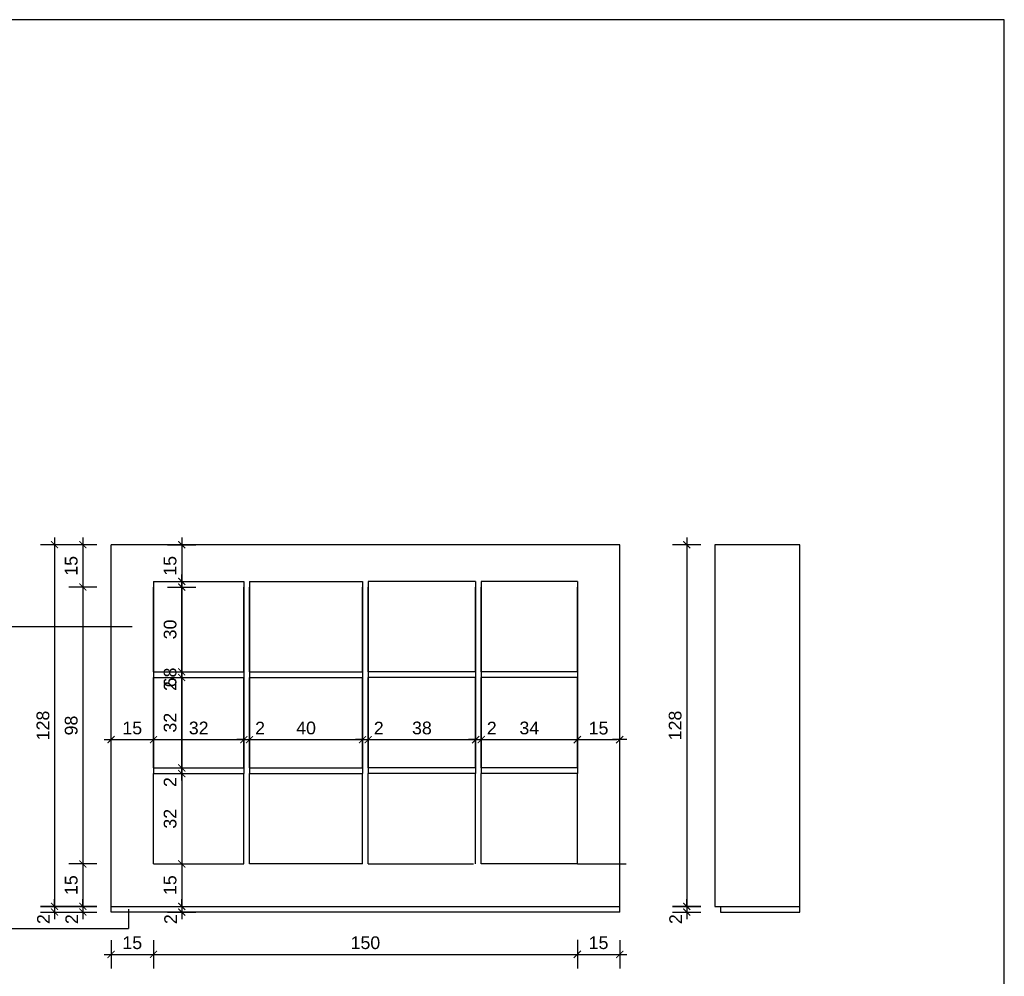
# Model space of a CAD drawing. Header units: millimetres. Extents: x 167273 to 188273, y -125105 to -88145.
# Tile 66 of 210: x 179515 to 179864, y -124136 to -123797. Entities that reach past the tile are written whole.
import ezdxf

# ---------------------------------------------------------------- set-up
doc = ezdxf.new("R2010")
doc.units = ezdxf.units.MM
doc.header["$PDMODE"] = 35
doc.header["$PDSIZE"] = 5
for name, color, linetype in [('a-wymiary', 9, 'Continuous'), ('b-cienka', 9, 'Continuous'), ('b-widokowa', 7, 'Continuous'), ('CIENKIE', 9, 'Continuous'), ('WYMIAR_PODST', 161, 'Continuous'), ('WYMIARY', 161, 'Continuous')]:
    doc.layers.add(name, color=color, linetype=linetype)
doc.styles.add('PPAB_25', font='ARIAL.TTF', dxfattribs={"height": 4.5})
doc.dimstyles.new('NEWPPAB_25', dxfattribs={"dimscale": 0, "dimtxt": 4.5, "dimasz": 1, "dimexe": 5, "dimexo": 5, "dimgap": 1.75, "dimtad": 1, "dimdec": 0, "dimzin": 0, "dimdsep": 46, "dimtxsty": 'PPAB_25', "dimblk": 'WYM1', "dimcen": 0.09, "dimdle": 2.5, "dimse1": 1, "dimse2": 1, "dimclrd": 9, "dimclre": 9, "dimclrt": 161, "dimadec": 0, "dimazin": 0, "dimtfac": 1, "dimtdec": 0, "dimtofl": 0, "dimtmove": 0, "dimatfit": 3, "dimldrblk": 'WYM1', "dimfxl": 0, "dimtolj": 1, "dimtzin": 0, "dimarcsym": 0})
doc.dimstyles.new('PPAB_25', dxfattribs={"dimscale": 0, "dimtxt": 4.5, "dimasz": 2.5, "dimexe": 5, "dimexo": 5, "dimgap": 1.8, "dimtad": 1, "dimdec": 0, "dimrnd": 0.5, "dimzin": 0, "dimdsep": 46, "dimtxsty": 'PPAB_25', "dimblk": 'ARCHTICK', "dimcen": 0.09, "dimdle": 2.5, "dimclrd": 9, "dimclre": 9, "dimclrt": 161, "dimadec": 0, "dimazin": 0, "dimtfac": 1, "dimtdec": 0, "dimtofl": 0, "dimtmove": 2, "dimatfit": 3, "dimldrblk": 'ARCHTICK', "dimfxl": 0, "dimtolj": 1, "dimtzin": 0, "dimarcsym": 0})

# ---------------------------------------------------------------- blocks, each defined once
blk = doc.blocks.new('_ArchTick')
at = {"layer": 'WYMIAR_PODST', "color": 0, "const_width": 0.15}
blk.add_lwpolyline([(-0.5, -0.5), (0.5, 0.5)], dxfattribs=at)
blk = doc.blocks.new('*D642')
at = {"layer": 'a-wymiary', "color": 9, "lineweight": -2}
for p, q in [((179567.84, -123983.21), (179577.84, -123983.21)), ((179572.84, -123980.71), (179572.84, -124000.71)), ((179567.84, -123998.21), (179577.84, -123998.21))]:
    blk.add_line(p, q, dxfattribs=at)
at = {"layer": 'Defpoints', "color": 0}
for p in [(179562.84, -123983.21), (179562.84, -123998.21), (179572.84, -123998.21)]:
    blk.add_point(p, dxfattribs=at)
at = {"layer": 'a-wymiary', "color": 9, "lineweight": -2, "xscale": 2.5, "yscale": 2.5, "zscale": 2.5}
for p, rotation in [((179572.84, -123983.21), 90), ((179572.84, -123998.21), 270)]:
    blk.add_blockref('_ArchTick', p, dxfattribs=dict(at, rotation=rotation))
at = {"layer": 'a-wymiary', "color": 161, "insert": (179568.74, -123990.71), "char_height": 4.5, "attachment_point": 5, "rotation": 90, "style": 'PPAB_25'}
blk.add_mtext('\\A1;15', dxfattribs=at)
blk = doc.blocks.new('*D643')
at = {"layer": 'a-wymiary', "color": 9, "lineweight": -2}
for p, q in [((179572.84, -123995.71), (179572.84, -124030.71)), ((179567.84, -123998.21), (179577.84, -123998.21)), ((179567.84, -124028.21), (179577.84, -124028.21))]:
    blk.add_line(p, q, dxfattribs=at)
at = {"layer": 'Defpoints', "color": 0}
for p in [(179562.84, -123998.21), (179562.84, -124028.21), (179572.84, -124028.21)]:
    blk.add_point(p, dxfattribs=at)
at = {"layer": 'a-wymiary', "color": 9, "lineweight": -2, "xscale": 2.5, "yscale": 2.5, "zscale": 2.5}
for p, rotation in [((179572.84, -123998.21), 90), ((179572.84, -124028.21), 270)]:
    blk.add_blockref('_ArchTick', p, dxfattribs=dict(at, rotation=rotation))
at = {"layer": 'a-wymiary', "color": 161, "insert": (179568.74, -124013.21), "char_height": 4.5, "attachment_point": 5, "rotation": 90, "style": 'PPAB_25'}
blk.add_mtext('\\A1;30', dxfattribs=at)
blk = doc.blocks.new('*D644')
at = {"layer": 'a-wymiary', "color": 9, "lineweight": -2}
for p, q in [((179572.84, -124027.71), (179572.84, -124064.71)), ((179567.84, -124030.21), (179577.84, -124030.21)), ((179567.84, -124062.21), (179577.84, -124062.21))]:
    blk.add_line(p, q, dxfattribs=at)
at = {"layer": 'Defpoints', "color": 0}
for p in [(179562.84, -124030.21), (179562.84, -124062.21), (179572.84, -124062.21)]:
    blk.add_point(p, dxfattribs=at)
at = {"layer": 'a-wymiary', "color": 9, "lineweight": -2, "xscale": 2.5, "yscale": 2.5, "zscale": 2.5}
for p, rotation in [((179572.84, -124030.21), 90), ((179572.84, -124062.21), 270)]:
    blk.add_blockref('_ArchTick', p, dxfattribs=dict(at, rotation=rotation))
at = {"layer": 'a-wymiary', "color": 161, "insert": (179568.74, -124046.21), "char_height": 4.5, "attachment_point": 5, "rotation": 90, "style": 'PPAB_25'}
blk.add_mtext('\\A1;32', dxfattribs=at)
blk = doc.blocks.new('*D645')
at = {"layer": 'a-wymiary', "color": 9, "lineweight": -2}
for p, q in [((179572.84, -124066.71), (179572.84, -123993.71)), ((179567.84, -123996.21), (179577.84, -123996.21)), ((179567.84, -124064.21), (179577.84, -124064.21))]:
    blk.add_line(p, q, dxfattribs=at)
at = {"layer": 'Defpoints', "color": 0}
for p in [(179562.84, -123996.21), (179572.84, -123996.21), (179562.84, -124064.21)]:
    blk.add_point(p, dxfattribs=at)
at = {"layer": 'a-wymiary', "color": 9, "lineweight": -2, "xscale": 2.5, "yscale": 2.5, "zscale": 2.5}
for p, rotation in [((179572.84, -123996.21), 90), ((179572.84, -124064.21), 270)]:
    blk.add_blockref('_ArchTick', p, dxfattribs=dict(at, rotation=rotation))
at = {"layer": 'a-wymiary', "color": 161, "insert": (179568.74, -124030.21), "char_height": 4.5, "attachment_point": 5, "rotation": 90, "style": 'PPAB_25'}
blk.add_mtext('\\A1;68', dxfattribs=at)
blk = doc.blocks.new('*D646')
at = {"layer": 'a-wymiary', "color": 9, "lineweight": -2}
for p, q in [((179572.84, -123995.71), (179572.84, -124030.71)), ((179567.84, -123998.21), (179577.84, -123998.21)), ((179567.84, -124028.21), (179577.84, -124028.21))]:
    blk.add_line(p, q, dxfattribs=at)
at = {"layer": 'Defpoints', "color": 0}
for p in [(179562.84, -123998.21), (179562.84, -124028.21), (179572.84, -124028.21)]:
    blk.add_point(p, dxfattribs=at)
at = {"layer": 'a-wymiary', "color": 9, "lineweight": -2, "xscale": 2.5, "yscale": 2.5, "zscale": 2.5}
for p, rotation in [((179572.84, -123998.21), 90), ((179572.84, -124028.21), 270)]:
    blk.add_blockref('_ArchTick', p, dxfattribs=dict(at, rotation=rotation))
at = {"layer": 'a-wymiary', "color": 161, "insert": (179568.74, -124013.21), "char_height": 4.5, "attachment_point": 5, "rotation": 90, "style": 'PPAB_25'}
blk.add_mtext('\\A1;30', dxfattribs=at)
blk = doc.blocks.new('*D647')
at = {"layer": 'a-wymiary', "color": 9, "lineweight": -2}
for p, q in [((179572.84, -124027.71), (179572.84, -124064.71)), ((179567.84, -124030.21), (179577.84, -124030.21)), ((179567.84, -124062.21), (179577.84, -124062.21))]:
    blk.add_line(p, q, dxfattribs=at)
at = {"layer": 'Defpoints', "color": 0}
for p in [(179562.84, -124030.21), (179562.84, -124062.21), (179572.84, -124062.21)]:
    blk.add_point(p, dxfattribs=at)
at = {"layer": 'a-wymiary', "color": 9, "lineweight": -2, "xscale": 2.5, "yscale": 2.5, "zscale": 2.5}
for p, rotation in [((179572.84, -124030.21), 90), ((179572.84, -124062.21), 270)]:
    blk.add_blockref('_ArchTick', p, dxfattribs=dict(at, rotation=rotation))
at = {"layer": 'a-wymiary', "color": 161, "insert": (179568.74, -124046.21), "char_height": 4.5, "attachment_point": 5, "rotation": 90, "style": 'PPAB_25'}
blk.add_mtext('\\A1;32', dxfattribs=at)
blk = doc.blocks.new('*D648')
at = {"layer": 'a-wymiary', "color": 9, "lineweight": -2}
for p, q in [((179572.84, -124062.21), (179572.84, -124059.71)), ((179567.84, -124062.21), (179577.84, -124062.21)), ((179567.84, -124064.21), (179577.84, -124064.21)), ((179572.84, -124064.21), (179572.84, -124066.71))]:
    blk.add_line(p, q, dxfattribs=at)
at = {"layer": 'Defpoints', "color": 0}
for p in [(179562.84, -124062.21), (179562.84, -124064.21), (179572.84, -124064.21)]:
    blk.add_point(p, dxfattribs=at)
at = {"layer": 'a-wymiary', "color": 9, "lineweight": -2, "xscale": 2.5, "yscale": 2.5, "zscale": 2.5}
for p, rotation in [((179572.84, -124062.21), 270), ((179572.84, -124064.21), 90)]:
    blk.add_blockref('_ArchTick', p, dxfattribs=dict(at, rotation=rotation))
at = {"layer": 'a-wymiary', "color": 161, "insert": (179568.74, -124067.24), "char_height": 4.5, "attachment_point": 5, "rotation": 90, "style": 'PPAB_25'}
blk.add_mtext('\\A1;2', dxfattribs=at)
blk = doc.blocks.new('*D649')
at = {"layer": 'a-wymiary', "color": 9, "lineweight": -2}
for p, q in [((179572.84, -124061.71), (179572.84, -124098.71)), ((179567.84, -124064.21), (179577.84, -124064.21)), ((179567.84, -124096.21), (179577.84, -124096.21))]:
    blk.add_line(p, q, dxfattribs=at)
at = {"layer": 'Defpoints', "color": 0}
for p in [(179562.84, -124064.21), (179562.84, -124096.21), (179572.84, -124096.21)]:
    blk.add_point(p, dxfattribs=at)
at = {"layer": 'a-wymiary', "color": 9, "lineweight": -2, "xscale": 2.5, "yscale": 2.5, "zscale": 2.5}
for p, rotation in [((179572.84, -124064.21), 90), ((179572.84, -124096.21), 270)]:
    blk.add_blockref('_ArchTick', p, dxfattribs=dict(at, rotation=rotation))
at = {"layer": 'a-wymiary', "color": 161, "insert": (179568.74, -124080.21), "char_height": 4.5, "attachment_point": 5, "rotation": 90, "style": 'PPAB_25'}
blk.add_mtext('\\A1;32', dxfattribs=at)
blk = doc.blocks.new('*D650')
at = {"layer": 'a-wymiary', "color": 9, "lineweight": -2}
for p, q in [((179572.84, -124093.71), (179572.84, -124113.71)), ((179567.84, -124096.21), (179577.84, -124096.21)), ((179567.84, -124111.21), (179577.84, -124111.21))]:
    blk.add_line(p, q, dxfattribs=at)
at = {"layer": 'Defpoints', "color": 0}
for p in [(179562.84, -124096.21), (179562.84, -124111.21), (179572.84, -124111.21)]:
    blk.add_point(p, dxfattribs=at)
at = {"layer": 'a-wymiary', "color": 9, "lineweight": -2, "xscale": 2.5, "yscale": 2.5, "zscale": 2.5}
for p, rotation in [((179572.84, -124096.21), 90), ((179572.84, -124111.21), 270)]:
    blk.add_blockref('_ArchTick', p, dxfattribs=dict(at, rotation=rotation))
at = {"layer": 'a-wymiary', "color": 161, "insert": (179568.74, -124103.71), "char_height": 4.5, "attachment_point": 5, "rotation": 90, "style": 'PPAB_25'}
blk.add_mtext('\\A1;15', dxfattribs=at)
blk = doc.blocks.new('*D651')
at = {"layer": 'a-wymiary', "color": 9, "lineweight": -2}
for p, q in [((179572.84, -124111.21), (179572.84, -124108.71)), ((179567.84, -124111.21), (179577.84, -124111.21)), ((179567.84, -124113.21), (179577.84, -124113.21)), ((179572.84, -124113.21), (179572.84, -124115.71))]:
    blk.add_line(p, q, dxfattribs=at)
at = {"layer": 'Defpoints', "color": 0}
for p in [(179562.84, -124111.21), (179562.84, -124113.21), (179572.84, -124113.21)]:
    blk.add_point(p, dxfattribs=at)
at = {"layer": 'a-wymiary', "color": 9, "lineweight": -2, "xscale": 2.5, "yscale": 2.5, "zscale": 2.5}
for p, rotation in [((179572.84, -124111.21), 270), ((179572.84, -124113.21), 90)]:
    blk.add_blockref('_ArchTick', p, dxfattribs=dict(at, rotation=rotation))
at = {"layer": 'a-wymiary', "color": 161, "insert": (179568.91, -124115.74), "char_height": 4.5, "attachment_point": 5, "rotation": 90, "style": 'PPAB_25'}
blk.add_mtext('\\A1;2', dxfattribs=at)
blk = doc.blocks.new('*D652')
at = {"layer": 'a-wymiary', "color": 9, "lineweight": -2}
for p, q in [((179567.84, -124028.21), (179577.84, -124028.21)), ((179572.84, -124028.21), (179572.84, -124025.71)), ((179567.84, -124030.21), (179577.84, -124030.21)), ((179572.84, -124030.21), (179572.84, -124032.71))]:
    blk.add_line(p, q, dxfattribs=at)
at = {"layer": 'Defpoints', "color": 0}
for p in [(179562.84, -124028.21), (179562.84, -124030.21), (179572.84, -124030.21)]:
    blk.add_point(p, dxfattribs=at)
at = {"layer": 'a-wymiary', "color": 9, "lineweight": -2, "xscale": 2.5, "yscale": 2.5, "zscale": 2.5}
for p, rotation in [((179572.84, -124028.21), 270), ((179572.84, -124030.21), 90)]:
    blk.add_blockref('_ArchTick', p, dxfattribs=dict(at, rotation=rotation))
at = {"layer": 'a-wymiary', "color": 161, "insert": (179568.74, -124033.24), "char_height": 4.5, "attachment_point": 5, "rotation": 90, "style": 'PPAB_25'}
blk.add_mtext('\\A1;2', dxfattribs=at)
blk = doc.blocks.new('*D653')
at = {"layer": 'a-wymiary', "color": 9, "lineweight": -2}
for p, q in [((179572.84, -124062.21), (179572.84, -124059.71)), ((179567.84, -124062.21), (179577.84, -124062.21)), ((179567.84, -124064.21), (179577.84, -124064.21)), ((179572.84, -124064.21), (179572.84, -124066.71))]:
    blk.add_line(p, q, dxfattribs=at)
at = {"layer": 'Defpoints', "color": 0}
for p in [(179562.84, -124062.21), (179562.84, -124064.21), (179572.84, -124064.21)]:
    blk.add_point(p, dxfattribs=at)
at = {"layer": 'a-wymiary', "color": 9, "lineweight": -2, "xscale": 2.5, "yscale": 2.5, "zscale": 2.5}
for p, rotation in [((179572.84, -124062.21), 270), ((179572.84, -124064.21), 90)]:
    blk.add_blockref('_ArchTick', p, dxfattribs=dict(at, rotation=rotation))
at = {"layer": 'a-wymiary', "color": 161, "insert": (179568.74, -124067.24), "char_height": 4.5, "attachment_point": 5, "rotation": 90, "style": 'PPAB_25'}
blk.add_mtext('\\A1;2', dxfattribs=at)
blk = doc.blocks.new('*D654')
at = {"layer": 'a-wymiary', "color": 9, "lineweight": -2}
for p, q in [((179567.84, -124028.21), (179577.84, -124028.21)), ((179572.84, -124028.21), (179572.84, -124025.71)), ((179567.84, -124030.21), (179577.84, -124030.21)), ((179572.84, -124030.21), (179572.84, -124032.71))]:
    blk.add_line(p, q, dxfattribs=at)
at = {"layer": 'Defpoints', "color": 0}
for p in [(179562.84, -124028.21), (179562.84, -124030.21), (179572.84, -124030.21)]:
    blk.add_point(p, dxfattribs=at)
at = {"layer": 'a-wymiary', "color": 9, "lineweight": -2, "xscale": 2.5, "yscale": 2.5, "zscale": 2.5}
for p, rotation in [((179572.84, -124028.21), 270), ((179572.84, -124030.21), 90)]:
    blk.add_blockref('_ArchTick', p, dxfattribs=dict(at, rotation=rotation))
at = {"layer": 'a-wymiary', "color": 161, "insert": (179568.74, -124033.24), "char_height": 4.5, "attachment_point": 5, "rotation": 90, "style": 'PPAB_25'}
blk.add_mtext('\\A1;2', dxfattribs=at)
blk = doc.blocks.new('*D655')
at = {"layer": 'a-wymiary', "color": 9, "lineweight": -2}
for p, q in [((179547.84, -124057.21), (179547.84, -124047.21)), ((179562.84, -124057.21), (179562.84, -124047.21)), ((179545.34, -124052.21), (179565.34, -124052.21))]:
    blk.add_line(p, q, dxfattribs=at)
at = {"layer": 'Defpoints', "color": 0}
for p in [(179562.84, -124052.21), (179547.84, -124062.21), (179562.84, -124062.21)]:
    blk.add_point(p, dxfattribs=at)
at = {"layer": 'a-wymiary', "color": 9, "lineweight": -2, "xscale": 2.5, "yscale": 2.5, "zscale": 2.5, "rotation": 180}
blk.add_blockref('_ArchTick', (179547.84, -124052.21), dxfattribs=at)
at = {"layer": 'a-wymiary', "color": 9, "lineweight": -2, "xscale": 2.5, "yscale": 2.5, "zscale": 2.5}
blk.add_blockref('_ArchTick', (179562.84, -124052.21), dxfattribs=at)
at = {"layer": 'a-wymiary', "color": 161, "insert": (179555.34, -124048.11), "char_height": 4.5, "attachment_point": 5, "style": 'PPAB_25'}
blk.add_mtext('\\A1;15', dxfattribs=at)
blk = doc.blocks.new('*D656')
at = {"layer": 'a-wymiary', "color": 9, "lineweight": -2}
for p, q in [((179562.84, -124057.21), (179562.84, -124047.21)), ((179594.84, -124057.21), (179594.84, -124047.21)), ((179560.34, -124052.21), (179597.34, -124052.21))]:
    blk.add_line(p, q, dxfattribs=at)
at = {"layer": 'Defpoints', "color": 0}
for p in [(179594.84, -124052.21), (179562.84, -124062.21), (179594.84, -124062.21)]:
    blk.add_point(p, dxfattribs=at)
at = {"layer": 'a-wymiary', "color": 9, "lineweight": -2, "xscale": 2.5, "yscale": 2.5, "zscale": 2.5, "rotation": 180}
blk.add_blockref('_ArchTick', (179562.84, -124052.21), dxfattribs=at)
at = {"layer": 'a-wymiary', "color": 9, "lineweight": -2, "xscale": 2.5, "yscale": 2.5, "zscale": 2.5}
blk.add_blockref('_ArchTick', (179594.84, -124052.21), dxfattribs=at)
at = {"layer": 'a-wymiary', "color": 161, "insert": (179578.84, -124048.11), "char_height": 4.5, "attachment_point": 5, "style": 'PPAB_25'}
blk.add_mtext('\\A1;32', dxfattribs=at)
blk = doc.blocks.new('*D657')
at = {"layer": 'a-wymiary', "color": 9, "lineweight": -2}
for p, q in [((179594.84, -124057.21), (179594.84, -124047.21)), ((179596.84, -124057.21), (179596.84, -124047.21)), ((179594.84, -124052.21), (179592.34, -124052.21)), ((179596.84, -124052.21), (179599.34, -124052.21))]:
    blk.add_line(p, q, dxfattribs=at)
at = {"layer": 'Defpoints', "color": 0}
for p in [(179596.84, -124052.21), (179594.84, -124062.21), (179596.84, -124062.21)]:
    blk.add_point(p, dxfattribs=at)
at = {"layer": 'a-wymiary', "color": 9, "lineweight": -2, "xscale": 2.5, "yscale": 2.5, "zscale": 2.5}
blk.add_blockref('_ArchTick', (179594.84, -124052.21), dxfattribs=at)
at = {"layer": 'a-wymiary', "color": 9, "lineweight": -2, "xscale": 2.5, "yscale": 2.5, "zscale": 2.5, "rotation": 180}
blk.add_blockref('_ArchTick', (179596.84, -124052.21), dxfattribs=at)
at = {"layer": 'a-wymiary', "color": 161, "insert": (179600.56, -124048.13), "char_height": 4.5, "attachment_point": 5, "style": 'PPAB_25'}
blk.add_mtext('\\A1;2', dxfattribs=at)
blk = doc.blocks.new('*D658')
at = {"layer": 'a-wymiary', "color": 9, "lineweight": -2}
for p, q in [((179596.84, -124057.21), (179596.84, -124047.21)), ((179636.84, -124057.21), (179636.84, -124047.21)), ((179594.34, -124052.21), (179639.34, -124052.21))]:
    blk.add_line(p, q, dxfattribs=at)
at = {"layer": 'Defpoints', "color": 0}
for p in [(179636.84, -124052.21), (179596.84, -124062.21), (179636.84, -124062.21)]:
    blk.add_point(p, dxfattribs=at)
at = {"layer": 'a-wymiary', "color": 9, "lineweight": -2, "xscale": 2.5, "yscale": 2.5, "zscale": 2.5, "rotation": 180}
blk.add_blockref('_ArchTick', (179596.84, -124052.21), dxfattribs=at)
at = {"layer": 'a-wymiary', "color": 9, "lineweight": -2, "xscale": 2.5, "yscale": 2.5, "zscale": 2.5}
blk.add_blockref('_ArchTick', (179636.84, -124052.21), dxfattribs=at)
at = {"layer": 'a-wymiary', "color": 161, "insert": (179616.84, -124048.11), "char_height": 4.5, "attachment_point": 5, "style": 'PPAB_25'}
blk.add_mtext('\\A1;40', dxfattribs=at)
blk = doc.blocks.new('*D659')
at = {"layer": 'a-wymiary', "color": 9, "lineweight": -2}
for p, q in [((179638.84, -124057.21), (179638.84, -124047.21)), ((179676.84, -124057.21), (179676.84, -124047.21)), ((179636.34, -124052.21), (179679.34, -124052.21))]:
    blk.add_line(p, q, dxfattribs=at)
at = {"layer": 'Defpoints', "color": 0}
for p in [(179676.84, -124052.21), (179638.84, -124062.21), (179676.84, -124062.21)]:
    blk.add_point(p, dxfattribs=at)
at = {"layer": 'a-wymiary', "color": 9, "lineweight": -2, "xscale": 2.5, "yscale": 2.5, "zscale": 2.5, "rotation": 180}
blk.add_blockref('_ArchTick', (179638.84, -124052.21), dxfattribs=at)
at = {"layer": 'a-wymiary', "color": 9, "lineweight": -2, "xscale": 2.5, "yscale": 2.5, "zscale": 2.5}
blk.add_blockref('_ArchTick', (179676.84, -124052.21), dxfattribs=at)
at = {"layer": 'a-wymiary', "color": 161, "insert": (179657.84, -124048.11), "char_height": 4.5, "attachment_point": 5, "style": 'PPAB_25'}
blk.add_mtext('\\A1;38', dxfattribs=at)
blk = doc.blocks.new('*D660')
at = {"layer": 'a-wymiary', "color": 9, "lineweight": -2}
for p, q in [((179678.84, -124057.21), (179678.84, -124047.21)), ((179712.84, -124057.21), (179712.84, -124047.21)), ((179676.34, -124052.21), (179715.34, -124052.21))]:
    blk.add_line(p, q, dxfattribs=at)
at = {"layer": 'Defpoints', "color": 0}
for p in [(179712.84, -124052.21), (179678.84, -124062.21), (179712.84, -124062.21)]:
    blk.add_point(p, dxfattribs=at)
at = {"layer": 'a-wymiary', "color": 9, "lineweight": -2, "xscale": 2.5, "yscale": 2.5, "zscale": 2.5, "rotation": 180}
blk.add_blockref('_ArchTick', (179678.84, -124052.21), dxfattribs=at)
at = {"layer": 'a-wymiary', "color": 9, "lineweight": -2, "xscale": 2.5, "yscale": 2.5, "zscale": 2.5}
blk.add_blockref('_ArchTick', (179712.84, -124052.21), dxfattribs=at)
at = {"layer": 'a-wymiary', "color": 161, "insert": (179695.84, -124048.11), "char_height": 4.5, "attachment_point": 5, "style": 'PPAB_25'}
blk.add_mtext('\\A1;34', dxfattribs=at)
blk = doc.blocks.new('tick_50')
at = {"color": 9, "ltscale": 20}
for p, q in [((0, 10), (0, -10)), ((-5, 0), (5, 0))]:
    blk.add_line(p, q, dxfattribs=at)
at = {"color": 0}
blk.add_line((2.5, 2.5), (-2.5, -2.5), dxfattribs=at)
blk = doc.blocks.new('WYM1')
at = {"layer": 'WYMIARY', "color": 9, "xscale": 0.5, "yscale": 0.5, "zscale": 0.5, "rotation": 180}
blk.add_blockref('tick_50', (0, 0), dxfattribs=at)
blk = doc.blocks.new('*D661')
at = {"layer": 'a-wymiary', "color": 9, "lineweight": -2}
blk.add_line((179713.84, -124052.21), (179726.84, -124052.21), dxfattribs=at)
at = {"layer": 'Defpoints', "color": 0}
for p in [(179727.84, -124052.21), (179712.84, -124062.21), (179727.84, -124062.21)]:
    blk.add_point(p, dxfattribs=at)
at = {"layer": 'a-wymiary', "color": 9, "lineweight": -2, "rotation": 180}
blk.add_blockref('WYM1', (179712.84, -124052.21), dxfattribs=at)
at = {"layer": 'a-wymiary', "color": 9, "lineweight": -2}
blk.add_blockref('WYM1', (179727.84, -124052.21), dxfattribs=at)
at = {"layer": 'a-wymiary', "color": 161, "insert": (179720.34, -124048.16), "char_height": 4.5, "attachment_point": 5, "style": 'PPAB_25'}
blk.add_mtext('\\A1;15', dxfattribs=at)
blk = doc.blocks.new('*D662')
at = {"layer": 'a-wymiary', "color": 9, "lineweight": -2}
for p, q in [((179636.84, -124057.21), (179636.84, -124047.21)), ((179638.84, -124057.21), (179638.84, -124047.21)), ((179636.84, -124052.21), (179634.34, -124052.21)), ((179638.84, -124052.21), (179641.34, -124052.21))]:
    blk.add_line(p, q, dxfattribs=at)
at = {"layer": 'Defpoints', "color": 0}
for p in [(179638.84, -124052.21), (179636.84, -124062.21), (179638.84, -124062.21)]:
    blk.add_point(p, dxfattribs=at)
at = {"layer": 'a-wymiary', "color": 9, "lineweight": -2, "xscale": 2.5, "yscale": 2.5, "zscale": 2.5}
blk.add_blockref('_ArchTick', (179636.84, -124052.21), dxfattribs=at)
at = {"layer": 'a-wymiary', "color": 9, "lineweight": -2, "xscale": 2.5, "yscale": 2.5, "zscale": 2.5, "rotation": 180}
blk.add_blockref('_ArchTick', (179638.84, -124052.21), dxfattribs=at)
at = {"layer": 'a-wymiary', "color": 161, "insert": (179642.56, -124048.13), "char_height": 4.5, "attachment_point": 5, "style": 'PPAB_25'}
blk.add_mtext('\\A1;2', dxfattribs=at)
blk = doc.blocks.new('*D663')
at = {"layer": 'a-wymiary', "color": 9, "lineweight": -2}
for p, q in [((179676.84, -124057.21), (179676.84, -124047.21)), ((179678.84, -124057.21), (179678.84, -124047.21)), ((179676.84, -124052.21), (179674.34, -124052.21)), ((179678.84, -124052.21), (179681.34, -124052.21))]:
    blk.add_line(p, q, dxfattribs=at)
at = {"layer": 'Defpoints', "color": 0}
for p in [(179678.84, -124052.21), (179676.84, -124062.21), (179678.84, -124062.21)]:
    blk.add_point(p, dxfattribs=at)
at = {"layer": 'a-wymiary', "color": 9, "lineweight": -2, "xscale": 2.5, "yscale": 2.5, "zscale": 2.5}
blk.add_blockref('_ArchTick', (179676.84, -124052.21), dxfattribs=at)
at = {"layer": 'a-wymiary', "color": 9, "lineweight": -2, "xscale": 2.5, "yscale": 2.5, "zscale": 2.5, "rotation": 180}
blk.add_blockref('_ArchTick', (179678.84, -124052.21), dxfattribs=at)
at = {"layer": 'a-wymiary', "color": 161, "insert": (179682.56, -124048.13), "char_height": 4.5, "attachment_point": 5, "style": 'PPAB_25'}
blk.add_mtext('\\A1;2', dxfattribs=at)
blk = doc.blocks.new('*D681')
at = {"layer": 'a-wymiary', "color": 9, "lineweight": -2}
for p, q in [((179542.84, -123983.21), (179532.84, -123983.21)), ((179537.84, -123980.71), (179537.84, -124000.71)), ((179542.84, -123998.21), (179532.84, -123998.21))]:
    blk.add_line(p, q, dxfattribs=at)
at = {"layer": 'Defpoints', "color": 0}
for p in [(179547.84, -123983.21), (179537.84, -123998.21), (179547.84, -123998.21)]:
    blk.add_point(p, dxfattribs=at)
at = {"layer": 'a-wymiary', "color": 9, "lineweight": -2, "xscale": 2.5, "yscale": 2.5, "zscale": 2.5}
for p, rotation in [((179537.84, -123983.21), 90), ((179537.84, -123998.21), 270)]:
    blk.add_blockref('_ArchTick', p, dxfattribs=dict(at, rotation=rotation))
at = {"layer": 'a-wymiary', "color": 161, "insert": (179533.74, -123990.71), "char_height": 4.5, "attachment_point": 5, "rotation": 90, "style": 'PPAB_25'}
blk.add_mtext('\\A1;15', dxfattribs=at)
blk = doc.blocks.new('*D682')
at = {"layer": 'a-wymiary', "color": 9, "lineweight": -2}
for p, q in [((179537.84, -123995.71), (179537.84, -124098.71)), ((179542.84, -123998.21), (179532.84, -123998.21)), ((179542.84, -124096.21), (179532.84, -124096.21))]:
    blk.add_line(p, q, dxfattribs=at)
at = {"layer": 'Defpoints', "color": 0}
for p in [(179547.84, -123998.21), (179537.84, -124096.21), (179547.84, -124096.21)]:
    blk.add_point(p, dxfattribs=at)
at = {"layer": 'a-wymiary', "color": 9, "lineweight": -2, "xscale": 2.5, "yscale": 2.5, "zscale": 2.5}
for p, rotation in [((179537.84, -123998.21), 90), ((179537.84, -124096.21), 270)]:
    blk.add_blockref('_ArchTick', p, dxfattribs=dict(at, rotation=rotation))
at = {"layer": 'a-wymiary', "color": 161, "insert": (179533.74, -124047.21), "char_height": 4.5, "attachment_point": 5, "rotation": 90, "style": 'PPAB_25'}
blk.add_mtext('\\A1;98', dxfattribs=at)
blk = doc.blocks.new('*D683')
at = {"layer": 'a-wymiary', "color": 9, "lineweight": -2}
for p, q in [((179537.84, -124093.71), (179537.84, -124113.71)), ((179542.84, -124096.21), (179532.84, -124096.21)), ((179542.84, -124111.21), (179532.84, -124111.21))]:
    blk.add_line(p, q, dxfattribs=at)
at = {"layer": 'Defpoints', "color": 0}
for p in [(179547.84, -124096.21), (179537.84, -124111.21), (179547.84, -124111.21)]:
    blk.add_point(p, dxfattribs=at)
at = {"layer": 'a-wymiary', "color": 9, "lineweight": -2, "xscale": 2.5, "yscale": 2.5, "zscale": 2.5}
for p, rotation in [((179537.84, -124096.21), 90), ((179537.84, -124111.21), 270)]:
    blk.add_blockref('_ArchTick', p, dxfattribs=dict(at, rotation=rotation))
at = {"layer": 'a-wymiary', "color": 161, "insert": (179533.74, -124103.71), "char_height": 4.5, "attachment_point": 5, "rotation": 90, "style": 'PPAB_25'}
blk.add_mtext('\\A1;15', dxfattribs=at)
blk = doc.blocks.new('*D684')
at = {"layer": 'a-wymiary', "color": 9, "lineweight": -2}
for p, q in [((179537.84, -124111.21), (179537.84, -124108.71)), ((179532.84, -124111.21), (179542.84, -124111.21)), ((179532.84, -124113.21), (179542.84, -124113.21)), ((179537.84, -124113.21), (179537.84, -124115.71))]:
    blk.add_line(p, q, dxfattribs=at)
at = {"layer": 'Defpoints', "color": 0}
for p in [(179527.84, -124111.21), (179527.84, -124113.21), (179537.84, -124113.21)]:
    blk.add_point(p, dxfattribs=at)
at = {"layer": 'a-wymiary', "color": 9, "lineweight": -2, "xscale": 2.5, "yscale": 2.5, "zscale": 2.5}
for p, rotation in [((179537.84, -124111.21), 270), ((179537.84, -124113.21), 90)]:
    blk.add_blockref('_ArchTick', p, dxfattribs=dict(at, rotation=rotation))
at = {"layer": 'a-wymiary', "color": 161, "insert": (179533.91, -124115.74), "char_height": 4.5, "attachment_point": 5, "rotation": 90, "style": 'PPAB_25'}
blk.add_mtext('\\A1;2', dxfattribs=at)
blk = doc.blocks.new('*D685')
at = {"layer": 'a-wymiary', "color": 9, "lineweight": -2}
for p, q in [((179532.84, -123983.21), (179522.84, -123983.21)), ((179527.84, -123980.71), (179527.84, -124113.71)), ((179532.84, -124111.21), (179522.84, -124111.21))]:
    blk.add_line(p, q, dxfattribs=at)
at = {"layer": 'Defpoints', "color": 0}
for p in [(179537.84, -123983.21), (179527.84, -124111.21), (179537.84, -124111.21)]:
    blk.add_point(p, dxfattribs=at)
at = {"layer": 'a-wymiary', "color": 9, "lineweight": -2, "xscale": 2.5, "yscale": 2.5, "zscale": 2.5}
for p, rotation in [((179527.84, -123983.21), 90), ((179527.84, -124111.21), 270)]:
    blk.add_blockref('_ArchTick', p, dxfattribs=dict(at, rotation=rotation))
at = {"layer": 'a-wymiary', "color": 161, "insert": (179523.74, -124047.21), "char_height": 4.5, "attachment_point": 5, "rotation": 90, "style": 'PPAB_25'}
blk.add_mtext('\\A1;128', dxfattribs=at)
blk = doc.blocks.new('*D686')
at = {"layer": 'a-wymiary', "color": 9, "lineweight": -2}
for p, q in [((179527.84, -124111.21), (179527.84, -124108.71)), ((179522.84, -124111.21), (179532.84, -124111.21)), ((179522.84, -124113.21), (179532.84, -124113.21)), ((179527.84, -124113.21), (179527.84, -124115.71))]:
    blk.add_line(p, q, dxfattribs=at)
at = {"layer": 'Defpoints', "color": 0}
for p in [(179517.84, -124111.21), (179517.84, -124113.21), (179527.84, -124113.21)]:
    blk.add_point(p, dxfattribs=at)
at = {"layer": 'a-wymiary', "color": 9, "lineweight": -2, "xscale": 2.5, "yscale": 2.5, "zscale": 2.5}
for p, rotation in [((179527.84, -124111.21), 270), ((179527.84, -124113.21), 90)]:
    blk.add_blockref('_ArchTick', p, dxfattribs=dict(at, rotation=rotation))
at = {"layer": 'a-wymiary', "color": 161, "insert": (179523.91, -124115.74), "char_height": 4.5, "attachment_point": 5, "rotation": 90, "style": 'PPAB_25'}
blk.add_mtext('\\A1;2', dxfattribs=at)
blk = doc.blocks.new('*D687')
at = {"layer": 'a-wymiary', "color": 9, "lineweight": -2}
for p, q in [((179547.84, -124123.21), (179547.84, -124133.21)), ((179562.84, -124123.21), (179562.84, -124133.21)), ((179545.34, -124128.21), (179565.34, -124128.21))]:
    blk.add_line(p, q, dxfattribs=at)
at = {"layer": 'Defpoints', "color": 0}
for p in [(179547.84, -124118.21), (179562.84, -124118.21), (179562.84, -124128.21)]:
    blk.add_point(p, dxfattribs=at)
at = {"layer": 'a-wymiary', "color": 9, "lineweight": -2, "xscale": 2.5, "yscale": 2.5, "zscale": 2.5, "rotation": 180}
blk.add_blockref('_ArchTick', (179547.84, -124128.21), dxfattribs=at)
at = {"layer": 'a-wymiary', "color": 9, "lineweight": -2, "xscale": 2.5, "yscale": 2.5, "zscale": 2.5}
blk.add_blockref('_ArchTick', (179562.84, -124128.21), dxfattribs=at)
at = {"layer": 'a-wymiary', "color": 161, "insert": (179555.34, -124124.11), "char_height": 4.5, "attachment_point": 5, "style": 'PPAB_25'}
blk.add_mtext('\\A1;15', dxfattribs=at)
blk = doc.blocks.new('*D688')
at = {"layer": 'a-wymiary', "color": 9, "lineweight": -2}
for p, q in [((179562.84, -124123.21), (179562.84, -124133.21)), ((179712.84, -124123.21), (179712.84, -124133.21)), ((179560.34, -124128.21), (179715.34, -124128.21))]:
    blk.add_line(p, q, dxfattribs=at)
at = {"layer": 'Defpoints', "color": 0}
for p in [(179562.84, -124118.21), (179712.84, -124118.21), (179712.84, -124128.21)]:
    blk.add_point(p, dxfattribs=at)
at = {"layer": 'a-wymiary', "color": 9, "lineweight": -2, "xscale": 2.5, "yscale": 2.5, "zscale": 2.5, "rotation": 180}
blk.add_blockref('_ArchTick', (179562.84, -124128.21), dxfattribs=at)
at = {"layer": 'a-wymiary', "color": 9, "lineweight": -2, "xscale": 2.5, "yscale": 2.5, "zscale": 2.5}
blk.add_blockref('_ArchTick', (179712.84, -124128.21), dxfattribs=at)
at = {"layer": 'a-wymiary', "color": 161, "insert": (179637.84, -124124.11), "char_height": 4.5, "attachment_point": 5, "style": 'PPAB_25'}
blk.add_mtext('\\A1;150', dxfattribs=at)
blk = doc.blocks.new('*D689')
at = {"layer": 'a-wymiary', "color": 9, "lineweight": -2}
for p, q in [((179712.84, -124123.11), (179712.84, -124133.21)), ((179727.84, -124123.21), (179727.84, -124133.21)), ((179710.34, -124128.21), (179730.34, -124128.21))]:
    blk.add_line(p, q, dxfattribs=at)
at = {"layer": 'Defpoints', "color": 0}
for p in [(179712.84, -124118.11), (179727.84, -124118.21), (179727.84, -124128.21)]:
    blk.add_point(p, dxfattribs=at)
at = {"layer": 'a-wymiary', "color": 9, "lineweight": -2, "xscale": 2.5, "yscale": 2.5, "zscale": 2.5, "rotation": 180}
blk.add_blockref('_ArchTick', (179712.84, -124128.21), dxfattribs=at)
at = {"layer": 'a-wymiary', "color": 9, "lineweight": -2, "xscale": 2.5, "yscale": 2.5, "zscale": 2.5}
blk.add_blockref('_ArchTick', (179727.84, -124128.21), dxfattribs=at)
at = {"layer": 'a-wymiary', "color": 161, "insert": (179720.34, -124124.11), "char_height": 4.5, "attachment_point": 5, "style": 'PPAB_25'}
blk.add_mtext('\\A1;15', dxfattribs=at)
blk = doc.blocks.new('*D690')
at = {"layer": 'a-wymiary', "color": 9, "lineweight": -2}
for p, q in [((179756.55, -123983.21), (179746.55, -123983.21)), ((179751.55, -123980.71), (179751.55, -124113.71)), ((179756.55, -124111.21), (179746.55, -124111.21))]:
    blk.add_line(p, q, dxfattribs=at)
at = {"layer": 'Defpoints', "color": 0}
for p in [(179761.55, -123983.21), (179751.55, -124111.21), (179761.55, -124111.21)]:
    blk.add_point(p, dxfattribs=at)
at = {"layer": 'a-wymiary', "color": 9, "lineweight": -2, "xscale": 2.5, "yscale": 2.5, "zscale": 2.5}
for p, rotation in [((179751.55, -123983.21), 90), ((179751.55, -124111.21), 270)]:
    blk.add_blockref('_ArchTick', p, dxfattribs=dict(at, rotation=rotation))
at = {"layer": 'a-wymiary', "color": 161, "insert": (179747.46, -124047.21), "char_height": 4.5, "attachment_point": 5, "rotation": 90, "style": 'PPAB_25'}
blk.add_mtext('\\A1;128', dxfattribs=at)
blk = doc.blocks.new('*D691')
at = {"layer": 'a-wymiary', "color": 9, "lineweight": -2}
for p, q in [((179751.55, -124111.21), (179751.55, -124108.71)), ((179746.55, -124111.21), (179756.55, -124111.21)), ((179746.55, -124113.21), (179756.55, -124113.21)), ((179751.55, -124113.21), (179751.55, -124115.71))]:
    blk.add_line(p, q, dxfattribs=at)
at = {"layer": 'Defpoints', "color": 0}
for p in [(179741.55, -124111.21), (179741.55, -124113.21), (179751.55, -124113.21)]:
    blk.add_point(p, dxfattribs=at)
at = {"layer": 'a-wymiary', "color": 9, "lineweight": -2, "xscale": 2.5, "yscale": 2.5, "zscale": 2.5}
for p, rotation in [((179751.55, -124111.21), 270), ((179751.55, -124113.21), 90)]:
    blk.add_blockref('_ArchTick', p, dxfattribs=dict(at, rotation=rotation))
at = {"layer": 'a-wymiary', "color": 161, "insert": (179747.63, -124115.74), "char_height": 4.5, "attachment_point": 5, "rotation": 90, "style": 'PPAB_25'}
blk.add_mtext('\\A1;2', dxfattribs=at)

msp = doc.modelspace()

# ---------------------------------------------------------------- linework, layer by layer
at = {"layer": 'b-cienka'}
msp.add_lwpolyline([(179289.56, -124317.38), (179863.93, -124317.38), (179863.93, -123797.42), (179289.56, -123797.42)], close=True, dxfattribs=at)
at = {"layer": 'b-widokowa', "ltscale": 100}
for p, q in [((179547.84, -124113.21), (179547.84, -123983.21)), ((179727.84, -123983.21), (179547.84, -123983.21)), ((179727.84, -124113.21), (179727.84, -123983.21)), ((179562.84, -123996.21), (179594.84, -123996.21)), ((179562.84, -123996.21), (179562.84, -124064.21)), ((179594.84, -123996.21), (179594.84, -124064.21)), ((179596.84, -123996.21), (179636.84, -123996.21)), ((179596.84, -123996.21), (179596.84, -124064.21)), ((179636.84, -123996.21), (179636.84, -124064.21)), ((179676.84, -123996.21), (179638.84, -123996.21)), ((179638.84, -123996.21), (179638.84, -124064.21)), ((179676.84, -123996.21), (179676.84, -124064.21)), ((179712.84, -123996.21), (179678.84, -123996.21)), ((179678.84, -123996.21), (179678.84, -124064.21)), ((179712.84, -123996.21), (179712.84, -124064.21)), ((179712.84, -123996.21), (179712.84, -124064.21)), ((179712.84, -123996.21), (179712.84, -123996.21)), ((179712.84, -123996.21), (179712.84, -124064.21)), ((179712.84, -123996.21), (179712.84, -124064.21)), ((179712.84, -123996.21), (179712.84, -124064.21)), ((179562.84, -124028.21), (179562.84, -123998.21)), ((179562.84, -124028.21), (179562.84, -123998.21)), ((179594.84, -124028.21), (179594.84, -123998.21)), ((179594.84, -124028.21), (179594.84, -123998.21)), ((179596.84, -124028.21), (179596.84, -123998.21)), ((179596.84, -124028.21), (179596.84, -123998.21)), ((179636.84, -124028.21), (179636.84, -123998.21)), ((179636.84, -124028.21), (179636.84, -123998.21)), ((179638.84, -124028.21), (179638.84, -123998.21)), ((179638.84, -124028.21), (179638.84, -123998.21)), ((179676.84, -124028.21), (179676.84, -123998.21)), ((179676.84, -124028.21), (179676.84, -123998.21)), ((179678.84, -124028.21), (179678.84, -123998.21)), ((179678.84, -124028.21), (179678.84, -123998.21)), ((179712.84, -124028.21), (179712.84, -123998.21)), ((179712.84, -124028.21), (179712.84, -123998.21)), ((179712.84, -124028.21), (179712.84, -123998.21)), ((179712.84, -124028.21), (179712.84, -123998.21)), ((179712.84, -123998.21), (179712.84, -123998.21)), ((179712.84, -124028.21), (179712.84, -123998.21)), ((179712.84, -124028.21), (179712.84, -123998.21)), ((179712.84, -124028.21), (179712.84, -123998.21)), ((179712.84, -124028.21), (179712.84, -123998.21)), ((179712.84, -124028.21), (179712.84, -123998.21)), ((179712.84, -123998.21), (179712.84, -123998.21)), ((179562.84, -124028.21), (179594.84, -124028.21)), ((179562.84, -124028.21), (179594.84, -124028.21)), ((179596.84, -124028.21), (179636.84, -124028.21)), ((179596.84, -124028.21), (179636.84, -124028.21)), ((179676.84, -124028.21), (179638.84, -124028.21)), ((179676.84, -124028.21), (179638.84, -124028.21)), ((179712.84, -124028.21), (179678.84, -124028.21)), ((179712.84, -124028.21), (179678.84, -124028.21)), ((179712.84, -124028.21), (179712.84, -124028.21)), ((179712.84, -124028.21), (179712.84, -124028.21)), ((179562.84, -124030.21), (179594.84, -124030.21)), ((179562.84, -124030.21), (179594.84, -124030.21)), ((179562.84, -124062.21), (179562.84, -124030.21)), ((179562.84, -124062.21), (179562.84, -124030.21)), ((179594.84, -124062.21), (179594.84, -124030.21)), ((179594.84, -124062.21), (179594.84, -124030.21)), ((179596.84, -124030.21), (179636.84, -124030.21)), ((179596.84, -124030.21), (179636.84, -124030.21)), ((179596.84, -124062.21), (179596.84, -124030.21)), ((179596.84, -124062.21), (179596.84, -124030.21)), ((179636.84, -124062.21), (179636.84, -124030.21)), ((179636.84, -124062.21), (179636.84, -124030.21)), ((179676.84, -124030.21), (179638.84, -124030.21)), ((179676.84, -124030.21), (179638.84, -124030.21)), ((179638.84, -124062.21), (179638.84, -124030.21)), ((179638.84, -124062.21), (179638.84, -124030.21)), ((179676.84, -124062.21), (179676.84, -124030.21)), ((179676.84, -124062.21), (179676.84, -124030.21)), ((179712.84, -124030.21), (179678.84, -124030.21)), ((179712.84, -124030.21), (179678.84, -124030.21)), ((179678.84, -124062.21), (179678.84, -124030.21)), ((179678.84, -124062.21), (179678.84, -124030.21)), ((179712.84, -124062.21), (179712.84, -124030.21)), ((179712.84, -124062.21), (179712.84, -124030.21)), ((179712.84, -124062.21), (179712.84, -124030.21)), ((179712.84, -124062.21), (179712.84, -124030.21)), ((179712.84, -124030.21), (179712.84, -124030.21)), ((179712.84, -124030.21), (179712.84, -124030.21)), ((179712.84, -124062.21), (179712.84, -124030.21)), ((179712.84, -124062.21), (179712.84, -124030.21)), ((179712.84, -124062.21), (179712.84, -124030.21)), ((179712.84, -124062.21), (179712.84, -124030.21)), ((179712.84, -124062.21), (179712.84, -124030.21)), ((179712.84, -124062.21), (179712.84, -124030.21)), ((179562.84, -124062.21), (179594.84, -124062.21)), ((179562.84, -124062.21), (179594.84, -124062.21)), ((179596.84, -124062.21), (179636.84, -124062.21)), ((179596.84, -124062.21), (179636.84, -124062.21)), ((179676.84, -124062.21), (179638.84, -124062.21)), ((179676.84, -124062.21), (179638.84, -124062.21)), ((179712.84, -124062.21), (179678.84, -124062.21)), ((179712.84, -124062.21), (179678.84, -124062.21)), ((179712.84, -124062.21), (179712.84, -124062.21)), ((179712.84, -124062.21), (179712.84, -124062.21)), ((179562.84, -124064.21), (179594.84, -124064.21)), ((179562.84, -124064.21), (179594.84, -124064.21)), ((179562.84, -124096.21), (179562.84, -124064.21)), ((179594.84, -124096.21), (179594.84, -124064.21)), ((179596.84, -124064.21), (179636.84, -124064.21)), ((179596.84, -124064.21), (179636.84, -124064.21)), ((179596.84, -124096.21), (179596.84, -124064.21)), ((179636.84, -124096.21), (179636.84, -124064.21)), ((179676.84, -124064.21), (179638.84, -124064.21)), ((179676.84, -124064.21), (179638.84, -124064.21)), ((179638.84, -124096.21), (179638.84, -124064.21)), ((179676.84, -124096.21), (179676.84, -124064.21)), ((179712.84, -124064.21), (179678.84, -124064.21)), ((179712.84, -124064.21), (179678.84, -124064.21)), ((179678.84, -124096.21), (179678.84, -124064.21)), ((179712.84, -124096.21), (179712.84, -124064.21)), ((179712.84, -124096.21), (179712.84, -124064.21)), ((179712.84, -124064.21), (179712.84, -124064.21)), ((179712.84, -124064.21), (179712.84, -124064.21)), ((179712.84, -124096.21), (179712.84, -124064.21)), ((179712.84, -124096.21), (179712.84, -124064.21)), ((179712.84, -124096.21), (179712.84, -124064.21)), ((179562.84, -124096.21), (179594.84, -124096.21)), ((179636.84, -124096.21), (179596.84, -124096.21)), ((179638.84, -124096.21), (179676.09, -124096.21)), ((179712.84, -124096.21), (179678.84, -124096.21)), ((179712.84, -124096.21), (179730.09, -124096.21)), ((179547.84, -124111.21), (179727.84, -124111.21)), ((179761.55, -124111.21), (179763.55, -124111.21)), ((179763.55, -124111.21), (179763.55, -124113.21)), ((179763.55, -124111.21), (179791.55, -124111.21)), ((179727.84, -124113.21), (179547.84, -124113.21))]:
    msp.add_line(p, q, dxfattribs=at)
msp.add_lwpolyline([(179763.55, -124113.21), (179791.55, -124113.21), (179791.55, -123983.21), (179761.55, -123983.21), (179761.55, -124111.21)], dxfattribs=at)
at = {"layer": 'CIENKIE', "ltscale": 100}
for p, q in [((179410.77, -124012.21), (179555.34, -124012.21)), ((179554.03, -124112.17), (179554.03, -124119.03)), ((179386.49, -124119.03), (179554.03, -124119.03))]:
    msp.add_line(p, q, dxfattribs=at)

# ---------------------------------------------------------------- dimensions: what is measured, and where the dimension line sits
at = {"layer": 'a-wymiary', "ltscale": 100}
for base, p1, p2, picture, middle in [((179527.84, -124111.21), (179537.84, -123983.21), (179537.84, -124111.21), '*D685', (179523.74, -124047.21)), ((179537.84, -123998.21), (179547.84, -123983.21), (179547.84, -123998.21), '*D681', (179533.74, -123990.71)), ((179572.84, -123998.21), (179562.84, -123983.21), (179562.84, -123998.21), '*D642', (179568.74, -123990.71)), ((179751.55, -124111.21), (179761.55, -123983.21), (179761.55, -124111.21), '*D690', (179747.46, -124047.21)), ((179572.84, -123996.21), (179562.84, -124064.21), (179562.84, -123996.21), '*D645', (179568.74, -124030.21)), ((179537.84, -124096.21), (179547.84, -123998.21), (179547.84, -124096.21), '*D682', (179533.74, -124047.21)), ((179572.84, -124028.21), (179562.84, -123998.21), (179562.84, -124028.21), '*D643', (179568.74, -124013.21)), ((179572.84, -124028.21), (179562.84, -123998.21), (179562.84, -124028.21), '*D646', (179568.74, -124013.21)), ((179572.84, -124062.21), (179562.84, -124030.21), (179562.84, -124062.21), '*D644', (179568.74, -124046.21)), ((179572.84, -124062.21), (179562.84, -124030.21), (179562.84, -124062.21), '*D647', (179568.74, -124046.21)), ((179572.84, -124096.21), (179562.84, -124064.21), (179562.84, -124096.21), '*D649', (179568.74, -124080.21)), ((179537.84, -124111.21), (179547.84, -124096.21), (179547.84, -124111.21), '*D683', (179533.74, -124103.71)), ((179572.84, -124111.21), (179562.84, -124096.21), (179562.84, -124111.21), '*D650', (179568.74, -124103.71))]:
    dim = msp.add_linear_dim(base=base, p1=p1, p2=p2, angle=90, dimstyle='PPAB_25', override={"dimscale": 1}, dxfattribs=at)
    dim.commit()
    dim.dimension.update_dxf_attribs({"geometry": picture, "text_midpoint": middle})
for base, p1, p2, picture, middle in [((179572.84, -124030.21), (179562.84, -124028.21), (179562.84, -124030.21), '*D652', (179568.74, -124033.24)), ((179572.84, -124030.21), (179562.84, -124028.21), (179562.84, -124030.21), '*D654', (179568.74, -124033.24)), ((179572.84, -124064.21), (179562.84, -124062.21), (179562.84, -124064.21), '*D648', (179568.74, -124067.24)), ((179572.84, -124064.21), (179562.84, -124062.21), (179562.84, -124064.21), '*D653', (179568.74, -124067.24)), ((179527.84, -124113.21), (179517.84, -124111.21), (179517.84, -124113.21), '*D686', (179523.91, -124115.74)), ((179537.84, -124113.21), (179527.84, -124111.21), (179527.84, -124113.21), '*D684', (179533.91, -124115.74)), ((179572.84, -124113.21), (179562.84, -124111.21), (179562.84, -124113.21), '*D651', (179568.91, -124115.74)), ((179751.55, -124113.21), (179741.55, -124111.21), (179741.55, -124113.21), '*D691', (179747.63, -124115.74))]:
    dim = msp.add_linear_dim(base=base, p1=p1, p2=p2, angle=90, dimstyle='PPAB_25', override={"dimscale": 1}, dxfattribs=at)
    dim.commit()
    dim.dimension.update_dxf_attribs({"geometry": picture, "text_midpoint": middle, "dimtype": 160})
for base, p1, p2, dimstyle, picture, middle in [((179562.84, -124052.21), (179547.84, -124062.21), (179562.84, -124062.21), 'PPAB_25', '*D655', (179555.34, -124048.11)), ((179594.84, -124052.21), (179562.84, -124062.21), (179594.84, -124062.21), 'PPAB_25', '*D656', (179578.84, -124048.11)), ((179636.84, -124052.21), (179596.84, -124062.21), (179636.84, -124062.21), 'PPAB_25', '*D658', (179616.84, -124048.11)), ((179676.84, -124052.21), (179638.84, -124062.21), (179676.84, -124062.21), 'PPAB_25', '*D659', (179657.84, -124048.11)), ((179712.84, -124052.21), (179678.84, -124062.21), (179712.84, -124062.21), 'PPAB_25', '*D660', (179695.84, -124048.11)), ((179727.84, -124052.21), (179712.84, -124062.21), (179727.84, -124062.21), 'NEWPPAB_25', '*D661', (179720.34, -124048.16)), ((179562.84, -124128.21), (179547.84, -124118.21), (179562.84, -124118.21), 'PPAB_25', '*D687', (179555.34, -124124.11)), ((179712.84, -124128.21), (179562.84, -124118.21), (179712.84, -124118.21), 'PPAB_25', '*D688', (179637.84, -124124.11)), ((179727.84, -124128.21), (179712.84, -124118.11), (179727.84, -124118.21), 'PPAB_25', '*D689', (179720.34, -124124.11))]:
    dim = msp.add_linear_dim(base=base, p1=p1, p2=p2, dimstyle=dimstyle, override={"dimscale": 1}, dxfattribs=at)
    dim.commit()
    dim.dimension.update_dxf_attribs({"geometry": picture, "text_midpoint": middle})
for base, p1, p2, picture, middle in [((179596.84, -124052.21), (179594.84, -124062.21), (179596.84, -124062.21), '*D657', (179600.56, -124048.13)), ((179638.84, -124052.21), (179636.84, -124062.21), (179638.84, -124062.21), '*D662', (179642.56, -124048.13)), ((179678.84, -124052.21), (179676.84, -124062.21), (179678.84, -124062.21), '*D663', (179682.56, -124048.13))]:
    dim = msp.add_linear_dim(base=base, p1=p1, p2=p2, dimstyle='PPAB_25', override={"dimscale": 1}, dxfattribs=at)
    dim.commit()
    dim.dimension.update_dxf_attribs({"geometry": picture, "text_midpoint": middle, "dimtype": 160})

doc.saveas('drawing.dxf')
